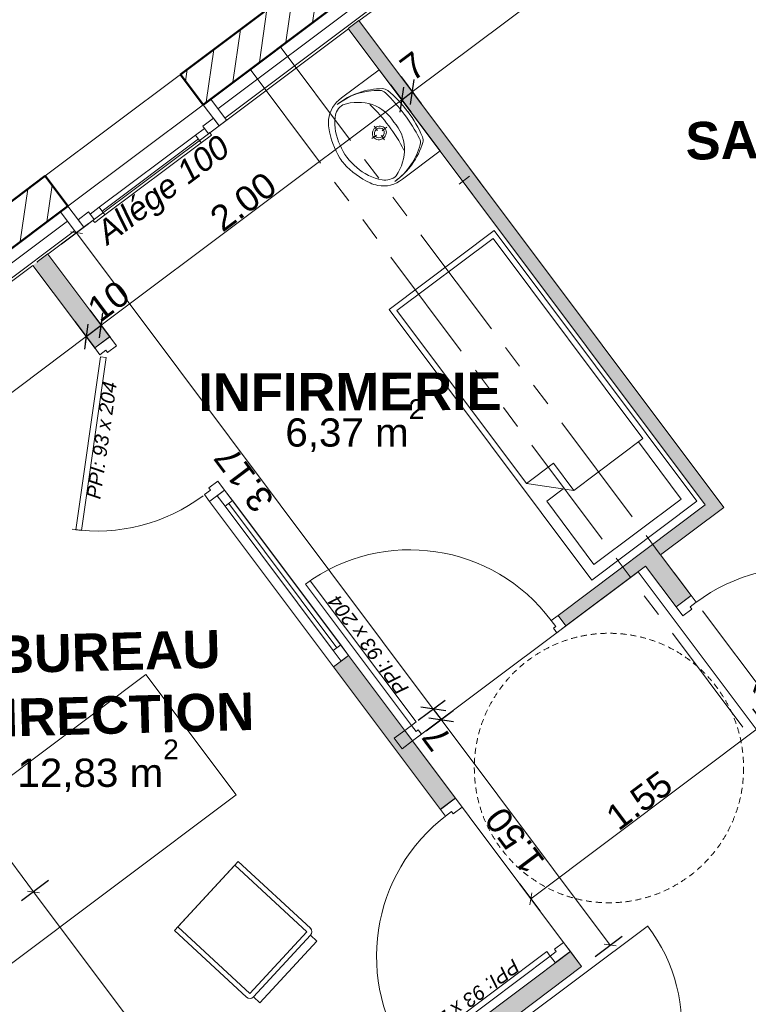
# Model space of a CAD drawing. Extents: x -61922 to 269817, y -51921 to -896.
# Tile 6 of 37: x -53224 to -49345, y -39387 to -34149. Entities that reach past the tile are written whole.
import ezdxf

# ---------------------------------------------------------------- set-up
doc = ezdxf.new("R2010")
doc.units = 0
doc.header["$LTSCALE"] = 0.1
doc.header["$MEASUREMENT"] = 0
doc.linetypes.add('Discontinu', pattern=[529.166651, 317.499995, -211.666656])
doc.linetypes.add('FANTOME2', pattern=[1.25, 0.625, -0.125, 0.125, -0.125, 0.125, -0.125])
doc.layers.get('0').update_dxf_attribs({"lineweight": 9})
doc.layers.get('Defpoints').update_dxf_attribs({"lineweight": 9})
for name, color, linetype, lineweight in [('Cloisons', 7, 'Continuous', 9), ('Cotat_ 1_50', 7, 'Continuous', 9), ('Doublages Inter', 7, 'Continuous', 9), ('Escalier', 7, 'Continuous', 9), ('Marques de fenêtre', 7, 'Continuous', 9), ('Murs Périphériques', 7, 'Continuous', 9), ('Plomberie Sanitaire', 7, 'Continuous', 9), ('Poutres', 7, 'Continuous', 9), ('Revetement Sols', 7, 'Continuous', 9), ('Texte 2D', 7, 'Continuous', 9)]:
    doc.layers.add(name, color=color, linetype=linetype, lineweight=lineweight)
doc.styles.add('STYLE_GENERE_1', font='arial.ttf')
doc.styles.add('STYLE_GENERE_2', font='swissc.ttf', dxfattribs={"width": 1.25})
doc.styles.add('STYLE_GENERE_4', font='ariali.ttf')
doc.styles.add('STYLE_GENERE_6', font='arialbd.ttf')
doc.linetypes.add('ISOLATION', pattern='A,0.0001,-0.1,[134,ltypeshp.shx,S=0.1,R=0,X=-0.1,Y=0],-0.2,[134,ltypeshp.shx,S=0.1,R=180,X=0.1,Y=0],-0.1', length=0.4001)
doc.dimstyles.new('COTATION_EN_M', dxfattribs={"dimtxt": 135, "dimasz": 45, "dimexe": 80, "dimexo": 10, "dimgap": 3, "dimtad": 1, "dimlfac": 0.001, "dimzin": 0, "dimdsep": 46, "dimtxsty": 'STYLE_GENERE_2', "dimblk": 'OBLIQUE', "dimcen": 2.5, "dimclrd": 256, "dimclre": 256, "dimclrt": 256, "dimadec": 0, "dimazin": 0, "dimtfac": 1, "dimtix": 1, "dimtmove": 1, "dimatfit": 3, "dimldrblk": 'OBLIQUE', "dimfxl": 100, "dimfxlon": 1, "dimtfillclr": 256, "dimtolj": 1, "dimtzin": 1, "dimlwd": -1, "dimarcsym": 0})
doc.dimstyles.new('COTE CM', dxfattribs={"dimtxt": 135, "dimasz": 95, "dimexe": 80, "dimexo": 10, "dimgap": 10, "dimtad": 1, "dimdec": 0, "dimlfac": 0.1, "dimzin": 0, "dimtxsty": 'STYLE_GENERE_2', "dimblk": 'OBLIQUE', "dimcen": 0.09, "dimclrd": 256, "dimclre": 256, "dimclrt": 256, "dimadec": 0, "dimazin": 0, "dimtfac": 1, "dimtdec": 0, "dimtmove": 1, "dimatfit": 3, "dimfxl": 100, "dimfxlon": 1, "dimtolj": 1, "dimtzin": 0, "dimarcsym": 0})
pattern_1 = [(81.8604, (-49431.77, -45033.68), (-123.7407, 17.6982), [])]

# ---------------------------------------------------------------- blocks, each defined once
blk = doc.blocks.new('Baie Porte libre', base_point=(-22620.7, 257555.9))
at = {"layer": 'Cloisons', "linetype": 'Continuous'}
for p, q in [((-23370.7, 257555.9), (-23370.7, 257455.9)), ((-21870.7, 257555.9), (-21870.7, 257455.9))]:
    blk.add_line(p, q, dxfattribs=at)
blk = doc.blocks.new('_Oblique')
at = {"color": 0, "linetype": 'ByBlock', "lineweight": -2}
blk.add_line((-0.5, -0.5), (0.5, 0.5), dxfattribs=at)
blk = doc.blocks.new('*D916')
at = {"lineweight": -2, "ltscale": 10, "transparency": 16777216}
for p, q in [((-53070.4, -38729), (-53214.4, -38837)), ((-52049.8, -40423.7), (-51905.8, -40315.7))]:
    blk.add_line(p, q, dxfattribs=at)
at = {"ltscale": 10, "transparency": 16777216}
blk.add_line((-51969.8, -40363.7), (-53150.4, -38789), dxfattribs=at)
at = {"layer": 'Defpoints', "color": 0, "ltscale": 10, "transparency": 16777216}
for p in [(-51553, -37591.4), (-53150.4, -38789), (-52586.4, -40826)]:
    blk.add_point(p, dxfattribs=at)
at = {"ltscale": 10, "transparency": 16777216, "xscale": 45, "yscale": 45, "zscale": 45}
for p, rotation in [((-53150.4, -38789), 126.8603809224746), ((-51969.8, -40363.7), 306.8603809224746)]:
    blk.add_blockref('_Oblique', p, dxfattribs=dict(at, rotation=rotation))
at = {"ltscale": 10, "transparency": 16777216, "insert": (-52617.9, -39619.7), "char_height": 135, "attachment_point": 5, "rotation": 126.8604, "style": 'STYLE_GENERE_2'}
blk.add_mtext('\\A1;1.97', dxfattribs=at)
blk = doc.blocks.new('*D917')
at = {"lineweight": -2, "ltscale": 10, "transparency": 16777216}
for p, q in [((-54342.1, -37032.8), (-54486.1, -37140.8)), ((-53070.4, -38729), (-53214.4, -38837))]:
    blk.add_line(p, q, dxfattribs=at)
at = {"ltscale": 10, "transparency": 16777216}
blk.add_line((-53150.4, -38789), (-54422.1, -37092.8), dxfattribs=at)
at = {"layer": 'Defpoints', "color": 0, "ltscale": 10, "transparency": 16777216}
for p in [(-52824.9, -35895.3), (-54422.1, -37092.8), (-51553, -37591.4)]:
    blk.add_point(p, dxfattribs=at)
at = {"ltscale": 10, "transparency": 16777216, "xscale": 45, "yscale": 45, "zscale": 45}
for p, rotation in [((-54422.1, -37092.8), 126.8603809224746), ((-53150.4, -38789), 306.8603809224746)]:
    blk.add_blockref('_Oblique', p, dxfattribs=dict(at, rotation=rotation))
at = {"ltscale": 10, "transparency": 16777216, "insert": (-53843.1, -37983.5), "char_height": 135, "attachment_point": 5, "rotation": 126.8604, "style": 'STYLE_GENERE_2'}
blk.add_mtext('\\A1;2.12', dxfattribs=at)
blk = doc.blocks.new('*D918')
at = {"lineweight": -2, "ltscale": 10, "transparency": 16777216}
for p, q in [((-54671.5, -36593.5), (-54815.5, -36701.4)), ((-54422.1, -37092.8), (-54751.5, -36653.4)), ((-54342.1, -37032.8), (-54486.1, -37140.8))]:
    blk.add_line(p, q, dxfattribs=at)
at = {"layer": 'Defpoints', "color": 0, "ltscale": 10, "transparency": 16777216}
for p in [(-53154.3, -35456), (-52824.9, -35895.3), (-54751.5, -36653.4)]:
    blk.add_point(p, dxfattribs=at)
at = {"lineweight": -2, "ltscale": 10, "transparency": 16777216, "xscale": 95, "yscale": 95, "zscale": 95}
for p, rotation in [((-54751.5, -36653.4), 126.8603809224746), ((-54422.1, -37092.8), 306.8603809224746)]:
    blk.add_blockref('_Oblique', p, dxfattribs=dict(at, rotation=rotation))
at = {"ltscale": 10, "transparency": 16777216, "insert": (-54649.9, -36920.4), "char_height": 135, "attachment_point": 5, "rotation": 126.8604, "style": 'STYLE_GENERE_2'}
blk.add_mtext('\\A1;55', dxfattribs=at)
blk = doc.blocks.new('*D919')
at = {"lineweight": -2, "ltscale": 10, "transparency": 16777216}
for p, q in [((-54876.1, -36320.6), (-55020.1, -36428.5)), ((-54751.5, -36653.4), (-54956.1, -36380.5)), ((-54671.5, -36593.5), (-54815.5, -36701.4))]:
    blk.add_line(p, q, dxfattribs=at)
at = {"layer": 'Defpoints', "color": 0, "ltscale": 10, "transparency": 16777216}
for p in [(-53087.9, -34979.9), (-53154.3, -35456), (-54956.1, -36380.5)]:
    blk.add_point(p, dxfattribs=at)
at = {"lineweight": -2, "ltscale": 10, "transparency": 16777216, "xscale": 95, "yscale": 95, "zscale": 95}
for p, rotation in [((-54956.1, -36380.5), 126.8603809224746), ((-54751.5, -36653.4), 306.8603809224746)]:
    blk.add_blockref('_Oblique', p, dxfattribs=dict(at, rotation=rotation))
at = {"ltscale": 10, "transparency": 16777216, "insert": (-55129.2, -36356.7), "char_height": 135, "attachment_point": 5, "rotation": 126.8604, "style": 'STYLE_GENERE_2'}
blk.add_mtext('\\A1;34', dxfattribs=at)
blk = doc.blocks.new('*D922')
at = {"lineweight": -2, "ltscale": 10, "transparency": 16777216}
for p, q in [((-56987.3, -37903.4), (-57131.3, -38011.4)), ((-48648.3, -49025.8), (-48792.4, -49133.8))]:
    blk.add_line(p, q, dxfattribs=at)
at = {"ltscale": 10, "transparency": 16777216}
blk.add_line((-48728.3, -49085.8), (-57067.3, -37963.4), dxfattribs=at)
at = {"layer": 'Defpoints', "color": 0, "ltscale": 10, "transparency": 16777216}
for p in [(-55844.8, -37046.8), (-57067.3, -37963.4), (-47505.8, -48169.3)]:
    blk.add_point(p, dxfattribs=at)
at = {"ltscale": 10, "transparency": 16777216, "xscale": 45, "yscale": 45, "zscale": 45}
for p, rotation in [((-57067.3, -37963.4), 126.8603809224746), ((-48728.3, -49085.8), 306.8603809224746)]:
    blk.add_blockref('_Oblique', p, dxfattribs=dict(at, rotation=rotation))
at = {"ltscale": 10, "transparency": 16777216, "insert": (-52955.7, -43568), "char_height": 135, "attachment_point": 5, "rotation": 126.8604, "style": 'STYLE_GENERE_2'}
blk.add_mtext('\\A1;13.90', dxfattribs=at)
blk = doc.blocks.new('*D925')
at = {"lineweight": -2, "ltscale": 10, "transparency": 16777216}
for p, q in [((-42710.6, -35601.9), (-42818.6, -35457.9)), ((-49563.8, -40740), (-49671.7, -40596))]:
    blk.add_line(p, q, dxfattribs=at)
at = {"ltscale": 10, "transparency": 16777216}
blk.add_line((-49623.8, -40660), (-42770.6, -35521.9), dxfattribs=at)
at = {"layer": 'Defpoints', "color": 0, "ltscale": 10, "transparency": 16777216}
for p in [(-42770.6, -35521.9), (-42557.4, -35806.2), (-49410.6, -40944.3)]:
    blk.add_point(p, dxfattribs=at)
at = {"ltscale": 10, "transparency": 16777216, "xscale": 45, "yscale": 45, "zscale": 45}
for p, rotation in [((-42770.6, -35521.9), 36.86038092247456), ((-49623.8, -40660), 216.8603809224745)]:
    blk.add_blockref('_Oblique', p, dxfattribs=dict(at, rotation=rotation))
at = {"ltscale": 10, "transparency": 16777216, "insert": (-46240.5, -38033.1), "char_height": 135, "attachment_point": 5, "rotation": 36.8604, "style": 'STYLE_GENERE_2'}
blk.add_mtext('\\A1;8.57', dxfattribs=at)
blk = doc.blocks.new('*D927')
at = {"lineweight": -2, "ltscale": 10, "transparency": 16777216}
for p, q in [((-52930.3, -35754.8), (-52822.3, -35898.8)), ((-55024.1, -37574.6), (-55132.1, -37430.6))]:
    blk.add_line(p, q, dxfattribs=at)
at = {"ltscale": 10, "transparency": 16777216}
blk.add_line((-55084.1, -37494.6), (-52870.3, -35834.8), dxfattribs=at)
at = {"layer": 'Defpoints', "color": 0, "ltscale": 10, "transparency": 16777216}
for p in [(-53154.3, -35456), (-52870.3, -35834.8), (-54163, -38723.2)]:
    blk.add_point(p, dxfattribs=at)
at = {"ltscale": 10, "transparency": 16777216, "xscale": 45, "yscale": 45, "zscale": 45}
for p, rotation in [((-52870.3, -35834.8), 36.86038092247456), ((-55084.1, -37494.6), 216.8603809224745)]:
    blk.add_blockref('_Oblique', p, dxfattribs=dict(at, rotation=rotation))
at = {"ltscale": 10, "transparency": 16777216, "insert": (-54019.8, -36607.9), "char_height": 135, "attachment_point": 5, "rotation": 36.8604, "style": 'STYLE_GENERE_2'}
blk.add_mtext('\\A1;2.77', dxfattribs=at)
blk = doc.blocks.new('*D928')
at = {"lineweight": -2, "ltscale": 10, "transparency": 16777216}
for p, q in [((-52850.2, -35694.8), (-52742.3, -35838.8)), ((-52930.3, -35754.8), (-52822.3, -35898.8)), ((-52870.3, -35834.8), (-52790.3, -35774.8))]:
    blk.add_line(p, q, dxfattribs=at)
at = {"layer": 'Defpoints', "color": 0, "ltscale": 10, "transparency": 16777216}
for p in [(-53074.9, -35395.1), (-53154.3, -35456), (-52790.3, -35774.8)]:
    blk.add_point(p, dxfattribs=at)
at = {"lineweight": -2, "ltscale": 10, "transparency": 16777216, "xscale": 95, "yscale": 95, "zscale": 95}
for p, rotation in [((-52790.3, -35774.8), 36.86038092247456), ((-52870.3, -35834.8), 216.8603809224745)]:
    blk.add_blockref('_Oblique', p, dxfattribs=dict(at, rotation=rotation))
at = {"ltscale": 10, "transparency": 16777216, "insert": (-52751, -35646.3), "char_height": 135, "attachment_point": 5, "rotation": 36.8604, "style": 'STYLE_GENERE_2'}
blk.add_mtext('\\A1;10', dxfattribs=at)
blk = doc.blocks.new('*D929')
at = {"lineweight": -2, "ltscale": 10, "transparency": 16777216}
for p, q in [((-51250.1, -34495.1), (-51142.1, -34639.1)), ((-52850.2, -35694.8), (-52742.3, -35838.8))]:
    blk.add_line(p, q, dxfattribs=at)
at = {"ltscale": 10, "transparency": 16777216}
blk.add_line((-52790.3, -35774.8), (-51190.1, -34575.1), dxfattribs=at)
at = {"layer": 'Defpoints', "color": 0, "ltscale": 10, "transparency": 16777216}
for p in [(-51473.7, -34196.8), (-51190.1, -34575.1), (-53074.9, -35395.1)]:
    blk.add_point(p, dxfattribs=at)
at = {"ltscale": 10, "transparency": 16777216, "xscale": 45, "yscale": 45, "zscale": 45}
for p, rotation in [((-51190.1, -34575.1), 36.86038092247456), ((-52790.3, -35774.8), 216.8603809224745)]:
    blk.add_blockref('_Oblique', p, dxfattribs=dict(at, rotation=rotation))
at = {"ltscale": 10, "transparency": 16777216, "insert": (-52033.6, -35117), "char_height": 135, "attachment_point": 5, "rotation": 36.8604, "style": 'STYLE_GENERE_2'}
blk.add_mtext('\\A1;2.00', dxfattribs=at)
blk = doc.blocks.new('*D930')
at = {"lineweight": -2, "ltscale": 10, "transparency": 16777216}
for p, q in [((-51194, -34453.1), (-51086.1, -34597.1)), ((-51250.1, -34495.1), (-51142.1, -34639.1)), ((-51190.1, -34575.1), (-51134.1, -34533.1))]:
    blk.add_line(p, q, dxfattribs=at)
at = {"layer": 'Defpoints', "color": 0, "ltscale": 10, "transparency": 16777216}
for p in [(-51473.7, -34196.8), (-51417.7, -34154.8), (-51134.1, -34533.1)]:
    blk.add_point(p, dxfattribs=at)
at = {"lineweight": -2, "ltscale": 10, "transparency": 16777216, "xscale": 95, "yscale": 95, "zscale": 95}
for p, rotation in [((-51134.1, -34533.1), 36.86038092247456), ((-51190.1, -34575.1), 216.8603809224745)]:
    blk.add_blockref('_Oblique', p, dxfattribs=dict(at, rotation=rotation))
at = {"ltscale": 10, "transparency": 16777216, "insert": (-51130.8, -34395.8), "char_height": 135, "attachment_point": 5, "rotation": 36.8604, "style": 'STYLE_GENERE_2'}
blk.add_mtext('\\A1;7', dxfattribs=at)
blk = doc.blocks.new('*D931')
at = {"lineweight": -2, "ltscale": 10, "transparency": 16777216}
for p, q in [((-48711.2, -32591.6), (-48603.3, -32735.7)), ((-51194, -34453.1), (-51086.1, -34597.1))]:
    blk.add_line(p, q, dxfattribs=at)
at = {"ltscale": 10, "transparency": 16777216}
blk.add_line((-51134.1, -34533.1), (-48651.3, -32671.7), dxfattribs=at)
at = {"layer": 'Defpoints', "color": 0, "ltscale": 10, "transparency": 16777216}
for p in [(-48934.3, -32294.2), (-48651.3, -32671.7), (-51417.7, -34154.8)]:
    blk.add_point(p, dxfattribs=at)
at = {"ltscale": 10, "transparency": 16777216, "xscale": 45, "yscale": 45, "zscale": 45}
for p, rotation in [((-48651.3, -32671.7), 36.86038092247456), ((-51134.1, -34533.1), 216.8603809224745)]:
    blk.add_blockref('_Oblique', p, dxfattribs=dict(at, rotation=rotation))
at = {"ltscale": 10, "transparency": 16777216, "insert": (-49936, -33544.5), "char_height": 135, "attachment_point": 5, "rotation": 36.8604, "style": 'STYLE_GENERE_2'}
blk.add_mtext('\\A1;3.10', dxfattribs=at)
blk = doc.blocks.new('*D942')
at = {"lineweight": -2, "ltscale": 10, "transparency": 16777216}
for p, q in [((-53002.1, -35341.9), (-52858.1, -35233.9)), ((-51102.2, -37876), (-50958.2, -37768.1))]:
    blk.add_line(p, q, dxfattribs=at)
at = {"ltscale": 10, "transparency": 16777216}
blk.add_line((-52922.1, -35281.9), (-51022.2, -37816.1), dxfattribs=at)
at = {"layer": 'Defpoints', "color": 0, "ltscale": 10, "transparency": 16777216}
for p in [(-53074.3, -35396), (-51022.2, -37816.1), (-51174.2, -37930)]:
    blk.add_point(p, dxfattribs=at)
at = {"ltscale": 10, "transparency": 16777216, "xscale": 45, "yscale": 45, "zscale": 45}
for p, rotation in [((-52922.1, -35281.9), 126.8603809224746), ((-51022.2, -37816.1), 306.8603809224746)]:
    blk.add_blockref('_Oblique', p, dxfattribs=dict(at, rotation=rotation))
at = {"ltscale": 10, "transparency": 16777216, "insert": (-52030, -36592.4), "char_height": 135, "attachment_point": 5, "rotation": 126.8604, "style": 'STYLE_GENERE_2'}
blk.add_mtext('\\A1;3.17', dxfattribs=at)
blk = doc.blocks.new('*D943')
at = {"lineweight": -2, "ltscale": 10, "transparency": 16777216}
for p, q in [((-51102.2, -37876), (-50958.2, -37768.1)), ((-51022.2, -37816.1), (-50980.2, -37872.1)), ((-51060.2, -37932), (-50916.2, -37824.1))]:
    blk.add_line(p, q, dxfattribs=at)
at = {"layer": 'Defpoints', "color": 0, "ltscale": 10, "transparency": 16777216}
for p in [(-50980.2, -37872.1), (-51174.2, -37930), (-51084.2, -37950)]:
    blk.add_point(p, dxfattribs=at)
at = {"lineweight": -2, "ltscale": 10, "transparency": 16777216, "xscale": 95, "yscale": 95, "zscale": 95}
for p, rotation in [((-51022.2, -37816.1), 126.8603809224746), ((-50980.2, -37872.1), 306.8603809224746)]:
    blk.add_blockref('_Oblique', p, dxfattribs=dict(at, rotation=rotation))
at = {"ltscale": 10, "transparency": 16777216, "insert": (-51003.6, -37970), "char_height": 135, "attachment_point": 5, "rotation": 126.8604, "style": 'STYLE_GENERE_2'}
blk.add_mtext('\\A1;7', dxfattribs=at)
blk = doc.blocks.new('*D944')
at = {"lineweight": -2, "ltscale": 10, "transparency": 16777216}
for p, q in [((-51060.2, -37932), (-50916.2, -37824.1)), ((-50160.4, -39132.2), (-50016.4, -39024.2))]:
    blk.add_line(p, q, dxfattribs=at)
at = {"ltscale": 10, "transparency": 16777216}
blk.add_line((-50980.2, -37872.1), (-50080.4, -39072.2), dxfattribs=at)
at = {"layer": 'Defpoints', "color": 0, "ltscale": 10, "transparency": 16777216}
for p in [(-51084.2, -37950), (-50080.4, -39072.2), (-50232.3, -39186.1)]:
    blk.add_point(p, dxfattribs=at)
at = {"ltscale": 10, "transparency": 16777216, "xscale": 45, "yscale": 45, "zscale": 45}
for p, rotation in [((-50980.2, -37872.1), 126.8603809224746), ((-50080.4, -39072.2), 306.8603809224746)]:
    blk.add_blockref('_Oblique', p, dxfattribs=dict(at, rotation=rotation))
at = {"ltscale": 10, "transparency": 16777216, "insert": (-50588.1, -38515.5), "char_height": 135, "attachment_point": 5, "rotation": 126.8604, "style": 'STYLE_GENERE_2'}
blk.add_mtext('\\A1;1.50', dxfattribs=at)
blk = doc.blocks.new('*D956')
at = {"lineweight": -2, "ltscale": 10, "transparency": 16777216}
for p, q in [((-49322.1, -37815.3), (-49214.2, -37959.3)), ((-50562.8, -38745.5), (-50454.8, -38889.5))]:
    blk.add_line(p, q, dxfattribs=at)
at = {"ltscale": 10, "transparency": 16777216}
blk.add_line((-50502.8, -38825.5), (-49262.2, -37895.3), dxfattribs=at)
at = {"layer": 'Defpoints', "color": 0, "ltscale": 10, "transparency": 16777216}
for p in [(-49891.5, -37055.9), (-49262.2, -37895.3), (-51132.2, -37986)]:
    blk.add_point(p, dxfattribs=at)
at = {"ltscale": 10, "transparency": 16777216, "xscale": 45, "yscale": 45, "zscale": 45}
for p, rotation in [((-49262.2, -37895.3), 36.86038092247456), ((-50502.8, -38825.5), 216.8603809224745)]:
    blk.add_blockref('_Oblique', p, dxfattribs=dict(at, rotation=rotation))
at = {"ltscale": 10, "transparency": 16777216, "insert": (-49925.8, -38302.6), "char_height": 135, "attachment_point": 5, "rotation": 36.8604, "style": 'STYLE_GENERE_2'}
blk.add_mtext('\\A1;1.55', dxfattribs=at)
blk = doc.blocks.new('*D957')
at = {"lineweight": -2, "ltscale": 10, "transparency": 16777216}
for p, q in [((-49322.1, -37815.3), (-49214.2, -37959.3)), ((-49122.5, -37915.6), (-49230.5, -37771.6)), ((-49262.2, -37895.3), (-49182.5, -37835.6))]:
    blk.add_line(p, q, dxfattribs=at)
at = {"layer": 'Defpoints', "color": 0, "ltscale": 10, "transparency": 16777216}
for p in [(-49891.5, -37055.9), (-49182.5, -37835.6), (-48972.1, -38116.3)]:
    blk.add_point(p, dxfattribs=at)
at = {"lineweight": -2, "ltscale": 10, "transparency": 16777216, "xscale": 95, "yscale": 95, "zscale": 95}
for p, rotation in [((-49182.5, -37835.6), 36.86038092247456), ((-49262.2, -37895.3), 216.8603809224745)]:
    blk.add_blockref('_Oblique', p, dxfattribs=dict(at, rotation=rotation))
at = {"ltscale": 10, "transparency": 16777216, "insert": (-49220.6, -37705.7), "char_height": 135, "attachment_point": 5, "rotation": 36.8604, "style": 'STYLE_GENERE_2'}
blk.add_mtext('\\A1;10', dxfattribs=at)

msp = doc.modelspace()

# ---------------------------------------------------------------- hatches: boundary and pattern name
at = {"layer": 'Cloisons', "linetype": 'Continuous', "lineweight": 60}
for points in [[(-51474.897, -34195.191), (-51474.816, -34195.298), (-51418.812, -34153.304), (-51418.892, -34153.196)], [(-51474.816, -34195.298), (-49574.059, -36730.176), (-49476.06, -36744.186), (-51418.812, -34153.304)], [(-53074.274, -35396.011), (-53154.303, -35455.972), (-52824.876, -35895.3), (-52744.87, -35835.308)], [(-50358.113, -37318.093), (-50316.119, -37374.097), (-49476.06, -36744.186), (-49574.059, -36730.176)], [(-49811.589, -36995.779), (-49891.595, -37055.771), (-49729.21, -37272.359), (-49649.2, -37212.372)], [(-51473.042, -37531.437), (-51553.048, -37591.429), (-50984.217, -38350.03), (-50904.211, -38290.038)], [(-51230.179, -37972.005), (-51188.185, -38028.009), (-51132.181, -37986.015), (-51174.175, -37930.01)]]:
    msp.add_hatch(color=7, dxfattribs=at).paths.add_polyline_path(points, flags=0)
msp.add_hatch(color=7, dxfattribs=at).paths.add_polyline_path([(-52586.382, -40826.072), (-52526.395, -40906.082), (-50232.312, -39186.114), (-50292.299, -39106.104)])
at = {"layer": 'Murs Périphériques', "linetype": 'Continuous', "lineweight": 15}
h = msp.add_hatch(dxfattribs=at)
h.set_pattern_fill('ANSI31', scale=1000, style=0)
h.set_pattern_definition(pattern_1)
h.paths.add_polyline_path([(-50611.985, -33373.574), (-50731.958, -33213.554), (-52367.851, -34440.049), (-52247.877, -34600.069)], flags=0)
h = msp.add_hatch(dxfattribs=at)
h.set_pattern_fill('ANSI31', scale=1000, style=0)
h.set_pattern_definition(pattern_1)
h.paths.add_polyline_path([(-52967.967, -35139.949), (-53087.94, -34979.929), (-55675.943, -36920.259), (-55556.096, -37080.374)], flags=0)

# ---------------------------------------------------------------- linework, layer by layer
at = {"lineweight": 50}
for p, q in [((-52367.851, -34440.049), (-50731.958, -33213.554)), ((-50611.985, -33373.574), (-52246.997, -34601.242)), ((-52246.997, -34601.242), (-52367.851, -34440.049)), ((-55844.774, -37046.839), (-53087.94, -34979.929)), ((-53087.94, -34979.929), (-52967.216, -35140.862)), ((-52967.216, -35140.862), (-55564.692, -37087.004))]:
    msp.add_line(p, q, dxfattribs=at)
for p, q in [((-50575.477, -33505.53), (-52131.458, -34671.982)), ((-52931.554, -35271.779), (-55386.892, -37112.439))]:
    msp.add_line(p, q)
for points in [[(-52163.009, -34713.251), (-52123.004, -34683.258), (-52206.985, -34571.244), (-52246.99, -34601.237)], [(-52923.239, -35282.869), (-52883.234, -35252.876), (-52967.216, -35140.862), (-53007.221, -35170.855)]]:
    msp.add_lwpolyline(points, close=True)
at = {"layer": 'Cloisons', "color": 7, "linetype": 'ISOLATION', "ltscale": 1550}
for p, q in [((-50612.833, -33455.705), (-52168.751, -34622.24)), ((-52970.108, -35220.356), (-55521.278, -37133.072))]:
    msp.add_line(p, q, dxfattribs=at)
at = {"layer": 'Cloisons', "color": 7, "linetype": 'Continuous'}
for p, q in [((-51418.892, -34153.196), (-51474.897, -34195.191)), ((-51474.897, -34195.191), (-51474.816, -34195.298)), ((-51474.816, -34195.298), (-49574.059, -36730.176)), ((-51418.812, -34153.304), (-51418.892, -34153.196)), ((-49476.06, -36744.186), (-51418.812, -34153.304)), ((-53074.933, -35395.132), (-53130.937, -35437.126)), ((-52744.87, -35835.308), (-53074.274, -35396.011)), ((-53154.303, -35455.972), (-52824.876, -35895.3)), ((-52824.876, -35895.3), (-52744.87, -35835.308)), ((-49574.059, -36730.176), (-50358.113, -37318.093)), ((-49811.589, -36995.779), (-49476.06, -36744.186)), ((-49649.2, -37212.372), (-49811.589, -36995.779)), ((-50316.119, -37374.097), (-49891.595, -37055.771)), ((-49891.595, -37055.771), (-49729.21, -37272.359)), ((-49729.21, -37272.359), (-49649.2, -37212.372)), ((-50316.119, -37374.097), (-50358.113, -37318.093)), ((-51553.048, -37591.429), (-51473.042, -37531.437)), ((-50904.211, -38290.038), (-51473.042, -37531.437)), ((-51553.048, -37591.429), (-50984.217, -38350.03)), ((-51174.175, -37930.01), (-51230.179, -37972.005)), ((-51230.179, -37972.005), (-51188.185, -38028.009)), ((-51132.181, -37986.015), (-51174.175, -37930.01)), ((-51188.185, -38028.009), (-51132.181, -37986.015)), ((-50984.217, -38350.03), (-50904.211, -38290.038)), ((-50292.299, -39106.104), (-52579.733, -40821.087)), ((-50372.304, -39166.087), (-50292.298, -39106.095)), ((-52519.746, -40901.097), (-50232.312, -39186.114))]:
    msp.add_line(p, q, dxfattribs=at)
at = {"layer": 'Cloisons', "color": 59, "linetype": 'Continuous', "lineweight": 20}
for p, q in [((-52816.876, -35889.301), (-52752.871, -35841.307)), ((-52752.871, -35841.307), (-52744.87, -35835.308)), ((-52824.876, -35895.3), (-52816.876, -35889.301)), ((-52763.798, -35946.277), (-52793.496, -35942.031)), ((-52204.958, -36705.363), (-52140.953, -36657.369)), ((-52172.956, -36681.366), (-52132.953, -36651.37)), ((-52140.953, -36657.369), (-52132.953, -36651.37)), ((-52132.953, -36651.37), (-52090.958, -36707.374)), ((-52212.959, -36711.362), (-52204.958, -36705.363)), ((-52130.961, -36737.37), (-52172.956, -36681.366)), ((-52090.958, -36707.374), (-52130.961, -36737.37)), ((-52925.111, -36862.671), (-52895.413, -36866.917)), ((-49657.201, -37218.371), (-49721.209, -37266.36)), ((-49649.2, -37212.372), (-49657.201, -37218.371)), ((-49721.209, -37266.36), (-49729.21, -37272.359)), ((-50394.116, -37345.089), (-50358.113, -37318.093)), ((-50370.119, -37377.092), (-50394.116, -37345.089)), ((-50358.113, -37318.093), (-50352.114, -37326.093)), ((-50352.114, -37326.093), (-50322.118, -37366.097)), ((-50382.12, -37386.09), (-50370.119, -37377.092)), ((-50364.122, -37410.092), (-50382.12, -37386.09)), ((-50316.119, -37374.097), (-50364.122, -37410.092)), ((-50322.118, -37366.097), (-50316.119, -37374.097)), ((-51555.039, -37505.429), (-51515.036, -37475.433)), ((-51513.045, -37561.433), (-51555.039, -37505.429)), ((-51515.036, -37475.433), (-51473.042, -37531.437)), ((-51473.042, -37531.437), (-51513.045, -37561.433)), ((-51174.175, -37930.01), (-51168.176, -37938.011)), ((-51168.176, -37938.011), (-51138.18, -37978.014)), ((-51132.181, -37986.015), (-51084.177, -37950.019)), ((-51138.18, -37978.014), (-51132.181, -37986.015)), ((-50912.212, -38296.037), (-50904.211, -38290.038)), ((-50976.216, -38344.031), (-50912.212, -38296.037)), ((-50984.217, -38350.03), (-50976.216, -38344.031)), ((-50292.294, -39106.1), (-50328.289, -39058.096)), ((-50364.299, -39160.093), (-50300.294, -39112.099)), ((-50300.294, -39112.099), (-50292.294, -39106.1)), ((-50372.3, -39166.092), (-50364.299, -39160.093))]:
    msp.add_line(p, q, dxfattribs=at)
at = {"layer": 'Cloisons'}
for p, q in [((-52744.87, -35835.308), (-52708.875, -35883.312)), ((-52797.88, -35931.303), (-52824.876, -35895.3)), ((-52765.877, -35907.306), (-52797.88, -35931.303)), ((-52756.879, -35919.307), (-52765.877, -35907.306)), ((-52708.875, -35883.312), (-52756.879, -35919.307)), ((-52793.496, -35942.031), (-52925.111, -36862.671)), ((-52895.413, -36866.917), (-52763.798, -35946.277)), ((-52168.948, -36603.367), (-52216.952, -36639.362)), ((-52132.953, -36651.37), (-52168.948, -36603.367)), ((-52207.953, -36651.363), (-52239.955, -36675.359)), ((-52216.952, -36639.362), (-52207.953, -36651.363)), ((-51473.042, -37531.437), (-52132.953, -36651.37)), ((-52239.955, -36675.359), (-52212.959, -36711.362)), ((-52212.959, -36711.362), (-51553.048, -37591.429)), ((-52212.959, -36711.362), (-51553.048, -37591.429)), ((-51553.048, -37591.429), (-52212.959, -36711.362)), ((-51515.036, -37475.433), (-52090.958, -36707.374)), ((-51555.039, -37505.429), (-52130.961, -36737.37)), ((-51535.038, -37490.431), (-52110.96, -36722.372)), ((-51677.583, -37133.64), (-51114.17, -37885.016)), ((-51138.172, -37903.014), (-51702.064, -37150.999)), ((-49622.206, -37248.377), (-49649.2, -37212.372)), ((-49729.21, -37272.359), (-49693.218, -37320.365)), ((-49693.218, -37320.365), (-49645.212, -37284.373)), ((-49654.21, -37272.372), (-49622.206, -37248.377)), ((-49645.212, -37284.373), (-49654.21, -37272.372)), ((-51138.172, -37903.014), (-51174.175, -37930.01)), ((-51114.17, -37885.016), (-51138.172, -37903.014)), ((-51114.175, -37935.016), (-51138.172, -37903.014)), ((-51102.174, -37926.018), (-51114.175, -37935.016)), ((-51084.177, -37950.019), (-51102.174, -37926.018)), ((-50904.211, -38290.038), (-50868.216, -38338.042)), ((-50868.216, -38338.042), (-50916.219, -38374.037)), ((-50957.221, -38386.033), (-50984.217, -38350.03)), ((-50925.218, -38362.036), (-50957.221, -38386.033)), ((-50916.219, -38374.037), (-50925.218, -38362.036)), ((-50328.289, -39058.096), (-50376.292, -39094.092)), ((-51161.35, -39664.012), (-50417.294, -39106.087)), ((-50417.294, -39106.087), (-50399.296, -39130.089)), ((-50367.294, -39106.092), (-50399.296, -39130.089)), ((-50376.292, -39094.092), (-50367.294, -39106.092)), ((-50399.296, -39130.089), (-51143.353, -39688.014)), ((-50399.296, -39130.089), (-50372.3, -39166.092))]:
    msp.add_line(p, q, dxfattribs=at)
for centre, radius, start, end in [((-52811.88, -35929.301), 940, 261.864097, 306.864097), ((-51146.173, -37909.013), 940, 36.864097, 126.254556), ((-49060.852, -38002.354), 940, 37.469644, 126.860403), ((-50384.308, -39130.915), 939.724, 126.857239, 216.275559)]:
    msp.add_arc(centre, radius, start, end, dxfattribs=at)
at = {"layer": 'Cloisons', "color": 7, "linetype": 'Continuous'}
for p in [(-53074.933, -35395.132), (-53130.937, -35437.126)]:
    msp.add_point(p, dxfattribs=at)
at = {"layer": 'Cotat_ 1_50', "color": 7, "linetype": 'Continuous', "lineweight": 20}
for p, q in [((-50921.498, -34933.137), (-50809.022, -35083.155)), ((-50921.498, -34933.137), (-50809.022, -35083.155)), ((-50865.491, -34891.146), (-50753.016, -35041.165)), ((-50829.256, -34981.152), (-50885.263, -35023.143)), ((-50829.256, -34981.152), (-50885.263, -35023.143))]:
    msp.add_line(p, q, dxfattribs=at)
at = {"layer": 'Doublages Inter'}
for p, q in [((-51417.678, -34154.817), (-50526.726, -33487.277)), ((-52163.009, -34713.251), (-51473.698, -34196.789)), ((-52163.009, -34713.251), (-52246.954, -34601.21)), ((-52249.01, -34715.209), (-52192.989, -34673.237)), ((-52192.989, -34673.237), (-52163.009, -34713.251)), ((-52883.27, -35252.902), (-52163.009, -34713.251)), ((-52240.015, -34727.214), (-52288.033, -34763.191)), ((-52219.029, -34755.224), (-52249.01, -34715.209)), ((-52219.029, -34755.224), (-52240.015, -34727.214)), ((-52163.009, -34713.251), (-52219.029, -34755.224)), ((-52800.219, -35146.943), (-52288.033, -34763.191)), ((-52211.026, -34749.228), (-52219.029, -34755.224)), ((-52203.632, -34762.431), (-52211.026, -34749.228)), ((-52785.228, -35166.95), (-52273.043, -34783.198)), ((-52770.238, -35186.957), (-52258.052, -34803.205)), ((-52848.236, -35182.919), (-52800.219, -35146.943)), ((-52800.219, -35146.943), (-52770.238, -35186.957)), ((-52913.251, -35212.888), (-52857.23, -35170.915)), ((-52857.23, -35170.915), (-52827.25, -35210.929)), ((-52827.25, -35210.929), (-52848.236, -35182.919)), ((-52770.238, -35186.957), (-52824.658, -35227.731)), ((-52827.25, -35210.929), (-52883.27, -35252.902)), ((-52835.253, -35216.926), (-52827.25, -35210.929)), ((-52824.658, -35227.731), (-52835.253, -35216.926))]:
    msp.add_line(p, q, dxfattribs=at)
at = {"layer": 'Doublages Inter', "color": 7, "linetype": 'Continuous', "lineweight": 20}
msp.add_line((-52246.954, -34601.21), (-52967.216, -35140.862), dxfattribs=at)
at = {"layer": 'Doublages Inter', "color": 59, "linetype": 'Continuous', "lineweight": 20}
for p, q in [((-52246.954, -34601.21), (-52967.216, -35140.862)), ((-52967.216, -35140.862), (-52246.954, -34601.21))]:
    msp.add_line(p, q, dxfattribs=at)
at = {"layer": 'Doublages Inter', "color": 204, "linetype": 'Continuous', "lineweight": 9}
for p, q in [((-52288.033, -34763.191), (-52258.052, -34803.205)), ((-52258.052, -34803.205), (-52203.632, -34762.431)), ((-52883.27, -35252.902), (-52913.251, -35212.888))]:
    msp.add_line(p, q, dxfattribs=at)
at = {"layer": 'Doublages Inter', "color": 7, "linetype": 'Continuous'}
for p, q in [((-52967.216, -35140.862), (-55564.692, -37087.004)), ((-52883.27, -35252.902), (-52967.216, -35140.862)), ((-53074.274, -35396.011), (-52883.27, -35252.902)), ((-55368.669, -37115.072), (-53154.303, -35455.972))]:
    msp.add_line(p, q, dxfattribs=at)
at = {"layer": 'Escalier', "color": 7, "linetype": 'Continuous', "lineweight": 20}
msp.add_line((-49884.212, -38972.323), (-50582.335, -39495.733), dxfattribs=at)
at = {"layer": 'Murs Périphériques', "color": 7, "linetype": 'Continuous'}
for p, q in [((-50731.958, -33213.554), (-52367.851, -34440.049)), ((-53087.94, -34979.929), (-55844.774, -37046.839)), ((-55556.096, -37080.374), (-52967.967, -35139.949))]:
    msp.add_line(p, q, dxfattribs=at)
at = {"layer": 'Murs Périphériques', "color": 59, "linetype": 'Continuous', "lineweight": 20}
msp.add_line((-52367.851, -34440.049), (-53087.94, -34979.929), dxfattribs=at)
at = {"layer": 'Murs Périphériques', "linetype": 'Continuous'}
for p, q in [((-52367.851, -34440.049), (-52247.877, -34600.069)), ((-53087.94, -34979.929), (-52967.967, -35139.949))]:
    msp.add_line(p, q, dxfattribs=at)
at = {"layer": 'Murs Périphériques'}
msp.add_arc((-50598.418, -39513.429), 900, 307.815222, 37.148818, dxfattribs=at)
at = {"layer": 'Plomberie Sanitaire', "color": 7, "linetype": 'Continuous', "lineweight": 20}
for p, q in [((-51310.201, -34414.689), (-51510.854, -34565.127)), ((-51310.201, -34414.689), (-50986.273, -34846.743)), ((-51097.21, -34698.775), (-51199.263, -34562.657)), ((-51319.295, -34737.988), (-51336.575, -34714.941)), ((-51269.355, -34721.385), (-51294.652, -34740.351)), ((-51323.935, -34762.306), (-51349.231, -34781.271)), ((-51282.012, -34787.716), (-51299.292, -34764.668)), ((-50986.273, -34846.743), (-51186.926, -34997.181)), ((-50697.707, -35270.59), (-51257.918, -35690.309)), ((-49618.43, -36711.133), (-50697.707, -35270.59)), ((-50703.728, -35312.587), (-51215.921, -35696.33)), ((-49906.263, -36376.988), (-50703.728, -35312.587)), ((-51257.918, -35690.309), (-50178.641, -37130.852)), ((-51215.921, -35696.33), (-50526.383, -36616.677)), ((-50274.401, -36652.803), (-49906.263, -36376.988)), ((-49930.272, -36394.976), (-49702.424, -36699.091)), ((-50526.383, -36616.677), (-50382.329, -36508.749)), ((-50382.329, -36508.749), (-50274.401, -36652.803)), ((-50274.401, -36652.803), (-50526.383, -36616.677)), ((-50418.43, -36710.731), (-50330.397, -36644.775)), ((-50166.599, -37046.858), (-50418.43, -36710.731)), ((-50178.641, -37130.852), (-49618.43, -36711.133)), ((-49702.424, -36699.091), (-50166.599, -37046.858)), ((-52060.972, -38626.759), (-52400.676, -38993.64)), ((-52060.972, -38626.759), (-52400.676, -38993.64)), ((-52078.851, -38646.069), (-52382.797, -38974.33)), ((-51694.592, -39001.864), (-52078.851, -38646.069)), ((-51676.713, -38982.555), (-52060.972, -38626.759)), ((-51676.713, -38982.555), (-52060.972, -38626.759)), ((-52400.676, -38993.64), (-52016.417, -39349.435)), ((-52016.417, -39349.435), (-52400.676, -38993.64)), ((-51998.538, -39330.126), (-52382.797, -38974.33)), ((-51694.592, -39001.864), (-51998.538, -39330.126)), ((-51675.282, -39019.743), (-51979.228, -39348.005)), ((-51641.826, -39050.722), (-51675.282, -39019.743)), ((-51675.282, -39019.743), (-51641.826, -39050.722)), ((-51945.772, -39378.983), (-51641.826, -39050.722)), ((-51641.826, -39050.722), (-51945.772, -39378.983)), ((-51979.228, -39348.005), (-51945.772, -39378.983)), ((-51979.228, -39348.005), (-51945.772, -39378.983))]:
    msp.add_line(p, q, dxfattribs=at)
at = {"layer": 'Plomberie Sanitaire', "color": 7, "linetype": 'Continuous'}
for p, q in [((-53992.558, -38711.969), (-52552.379, -37632.208)), ((-53992.558, -38711.969), (-52552.379, -37632.208)), ((-52552.379, -37632.208), (-52072.485, -38272.288)), ((-52552.379, -37632.208), (-52072.485, -38272.288)), ((-52072.485, -38272.288), (-53512.665, -39352.048)), ((-52072.485, -38272.288), (-53512.665, -39352.048))]:
    msp.add_line(p, q, dxfattribs=at)
at = {"layer": 'Plomberie Sanitaire', "linetype": 'Discontinu'}
msp.add_circle((-50086.849, -38130.001), 716.829, dxfattribs=at)
at = {"layer": 'Plomberie Sanitaire', "color": 7, "linetype": 'Continuous', "lineweight": 20}
for centre, start, end in [((-51694.592, -39001.864), 317.202598, 47.202598), ((-51694.592, -39001.864), 317.202598, 47.202598), ((-51998.538, -39330.126), 227.202598, 317.202598), ((-51998.538, -39330.126), 227.202598, 317.202598)]:
    msp.add_arc(centre, 26.316, start, end, dxfattribs=at)
for centre, major_axis, start_param, end_param in [((-51324.823, -34867.447), (298.244, 223.606), 0.88426719, 1.58663079), ((-51297.523, -34562.168), (39.517, 29.628), 0.22155251, 0.88426719), ((-51433.699, -34678.801), (120.623, 90.436), 1.52794531, 2.46535743), ((-51347.071, -34841.018), (267.936, 200.882), 0.84691219, 1.58260707), ((-51312.695, -34571.668), (39.517, 29.628), 0.1366671, 0.84691219), ((-52186.722, -35415.774), (1013.245, 759.671), 0.00427571, 0.1366671), ((-51754.874, -35078.346), (593.579, 445.03), 6.27427928, 6.50473782), ((-51459.735, -34669.253), (71.082, 53.293), 1.50219428, 2.42947028), ((-51446.654, -34838.335), (211.383, 158.482), 0.57323986, 1.19464419), ((-52123.683, -35361.983), (864.863, 648.423), 6.1292398, 6.43723775), ((-51453.924, -34835.753), (211.294, 158.415), 6.20279584, 6.82521578), ((-51234.869, -34666.399), (257.268, 192.884), 2.45593909, 2.96709881), ((-52193.712, -35406.435), (1013.245, 759.671), 6.14516608, 6.27755748), ((-51748.367, -35087.039), (593.579, 445.03), 6.06028067, 6.2907392), ((-51353.719, -34677.607), (186.847, 140.086), 2.46641539, 2.66761107), ((-51110.485, -34619.512), (390.099, 292.473), 2.68327446, 3.06819739), ((-51430.743, -34866.671), (211.294, 158.415), 5.74115483, 6.36357478), ((-51137.732, -34805.394), (39.517, 29.628), 5.43492099, 6.14516608), ((-51124.345, -34793.509), (39.517, 29.628), 5.39756599, 6.06028067), ((-51203.871, -34672.427), (278.071, 208.481), 2.90481058, 3.37837472), ((-51424.918, -34733.734), (298.244, 223.606), 4.69520237, 5.39756599), ((-51405.827, -34762.528), (267.936, 200.882), 4.69922611, 5.43492099), ((-51431.184, -34858.97), (211.383, 158.482), 5.08854112, 5.70994545), ((-51271.219, -34722.921), (237.103, 177.765), 3.0715628, 3.21162251), ((-51126.899, -34597.618), (390.099, 292.473), 3.21498792, 3.59991085), ((-51206.774, -34703.872), (257.268, 192.884), 3.31608649, 3.82724622), ((-51272.548, -34918.922), (71.082, 53.293), 3.85371503, 4.78099102), ((-51250.848, -34814.816), (186.847, 140.086), 3.61557424, 3.81676992), ((-51274.415, -34891.254), (120.623, 90.436), 3.81782787, 4.75524)]:
    msp.add_ellipse(centre, major_axis=major_axis, ratio=0.91111111, start_param=start_param, end_param=end_param, dxfattribs=at)
for major_axis in [(30.736, 23.044), (21.954, 16.46)]:
    msp.add_ellipse((-51309.293, -34751.328), major_axis=major_axis, ratio=0.91111111, dxfattribs=at)
for p in [(-51676.713, -38982.555), (-51979.228, -39348.005)]:
    msp.add_point(p, dxfattribs=at)
at = {"layer": 'Poutres', "color": 7, "linetype": 'FANTOME2', "ltscale": 10000}
for p, q in [((-51837.234, -34292.192), (-47773.034, -39716.597)), ((-51997.254, -34412.166), (-47933.054, -39836.57))]:
    msp.add_line(p, q, dxfattribs=at)
at = {"layer": 'Revetement Sols', "color": 7, "linetype": 'Continuous', "lineweight": 20}
for p, q in [((-49932.089, -37086.136), (-51132.181, -37986.015)), ((-49032.23, -38286.363), (-49932.089, -37086.136)), ((-51132.181, -37986.015), (-50232.312, -39186.114))]:
    msp.add_line(p, q, dxfattribs=at)

# ---------------------------------------------------------------- block references
at = {"layer": 'Cloisons', "color": 7, "linetype": 'Continuous', "lineweight": 20, "rotation": 36.86040346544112}
msp.add_blockref('Baie Porte libre', (-49692.258, -38656.228), dxfattribs=at)

# ---------------------------------------------------------------- texts
at = {"layer": 'Cloisons', "char_height": 75, "attachment_point": 7, "style": 'STYLE_GENERE_4'}
for insert, rotation in [((-52794.131, -36702.764), 81.864097), ((-51149.15, -37703.477), 126.864097), ((-50598.833, -39141.068), 216.864097)]:
    msp.add_mtext('{PPI: 93 x 204}', dxfattribs=dict(at, insert=insert, rotation=rotation))
at = {"layer": 'Marques de fenêtre', "insert": (-52732.33, -35379.47), "char_height": 125, "attachment_point": 7, "rotation": 36.842149, "style": 'STYLE_GENERE_1'}
msp.add_mtext('{\\fArial|b0|i1|c0|p34;Allége 100}', dxfattribs=at)
at = {"layer": 'Revetement Sols', "color": 7, "linetype": 'Continuous', "lineweight": 20, "char_height": 150, "attachment_point": 7, "style": 'STYLE_GENERE_2'}
for s, insert in [('{6,37 m\\A1{\\H0.7x;\\S2^  ;}}', (-51809.886, -36447.832)), ('12,83 m{\\A1;\\H0.7x;\\S2^  ;}', (-53236.36, -38258.11))]:
    msp.add_mtext(s, dxfattribs=dict(at, insert=insert))
at = {"layer": 'Texte 2D', "color": 7, "style": 'STYLE_GENERE_6'}
for s, rotation, p in [('SALLE REUNION', 1.282145, (-49677.193, -34894.38)), ('INFIRMERIE', 0.211506, (-52272.435, -36230.988)), ('BUREAU', 1.52687, (-53347.529, -37627.082)), ('DIRECTION', 1.52687, (-53509.028, -37968.251))]:
    msp.add_text(s, height=200, rotation=rotation, dxfattribs=at).set_placement(p)

# ---------------------------------------------------------------- dimensions: what is measured, and where the dimension line sits
at = {"ltscale": 10}
for base, p1, p2, angle, dimstyle, picture, middle in [((-48651.259, -32671.652), (-51417.678, -34154.817), (-48934.286, -32294.152), 36.860381, 'COTATION_EN_M', '*D931', (-49936.027, -33544.535)), ((-51190.065, -34575.098), (-53074.933, -35395.132), (-51473.698, -34196.789), 36.860381, 'COTATION_EN_M', '*D929', (-52033.583, -35117.048)), ((-51022.182, -37816.055), (-53074.274, -35396.011), (-51174.175, -37930.01), 126.860381, 'COTATION_EN_M', '*D942', (-52029.994, -36592.362)), ((-52870.269, -35834.815), (-54163.016, -38723.166), (-53154.303, -35455.972), 36.860381, 'COTATION_EN_M', '*D927', (-54019.794, -36607.889)), ((-54751.481, -36653.441), (-52824.876, -35895.3), (-53154.303, -35455.972), 126.860381, 'COTE CM', '*D918', (-54649.876, -36920.42)), ((-42770.586, -35521.932), (-49410.595, -40944.342), (-42557.426, -35806.244), 36.860381, 'COTATION_EN_M', '*D925', (-46240.539, -38033.136)), ((-54422.082, -37092.79), (-51553.048, -37591.429), (-52824.876, -35895.3), 126.860381, 'COTATION_EN_M', '*D917', (-53843.051, -37983.502)), ((-57067.278, -37963.399), (-47505.841, -48169.263), (-55844.774, -37046.839), 126.860381, 'COTATION_EN_M', '*D922', (-52955.656, -43567.98)), ((-49262.15, -37895.321), (-51132.181, -37986.015), (-49891.535, -37055.851), 36.860381, 'COTATION_EN_M', '*D956', (-49925.842, -38302.557)), ((-53150.364, -38789.002), (-52586.432, -40826.006), (-51553.048, -37591.429), 126.860381, 'COTATION_EN_M', '*D916', (-52617.912, -39619.705)), ((-50080.39, -39072.212), (-51084.177, -37950.019), (-50232.312, -39186.114), 126.860381, 'COTATION_EN_M', '*D944', (-50588.136, -38515.504))]:
    dim = msp.add_linear_dim(base=base, p1=p1, p2=p2, angle=angle, dimstyle=dimstyle, dxfattribs=at)
    dim.commit()
    dim.dimension.update_dxf_attribs({"geometry": picture, "text_midpoint": middle})
for base, p1, p2, angle, picture, middle in [((-51134.058, -34533.107), (-51473.698, -34196.789), (-51417.678, -34154.817), 36.860381, '*D930', (-51084.356, -34457.822)), ((-54956.079, -36380.548), (-53154.303, -35455.972), (-53087.94, -34979.929), 126.860381, '*D919', (-55065.839, -36309.221)), ((-52790.259, -35774.828), (-53154.303, -35455.972), (-53074.933, -35395.132), 36.860381, '*D928', (-52703.406, -35709.712)), ((-49182.497, -37835.601), (-49891.535, -37055.851), (-48972.067, -38116.272), 36.860381, '*D957', (-49172.986, -37769.103)), ((-50980.193, -37872.059), (-51174.175, -37930.01), (-51084.177, -37950.019), 126.860381, '*D943', (-50941.612, -37923.518))]:
    dim = msp.add_linear_dim(base=base, p1=p1, p2=p2, angle=angle, dimstyle='COTE CM', dxfattribs=at)
    dim.commit()
    dim.dimension.update_dxf_attribs({"geometry": picture, "text_midpoint": middle, "dimtype": 160})

doc.saveas('drawing.dxf')
